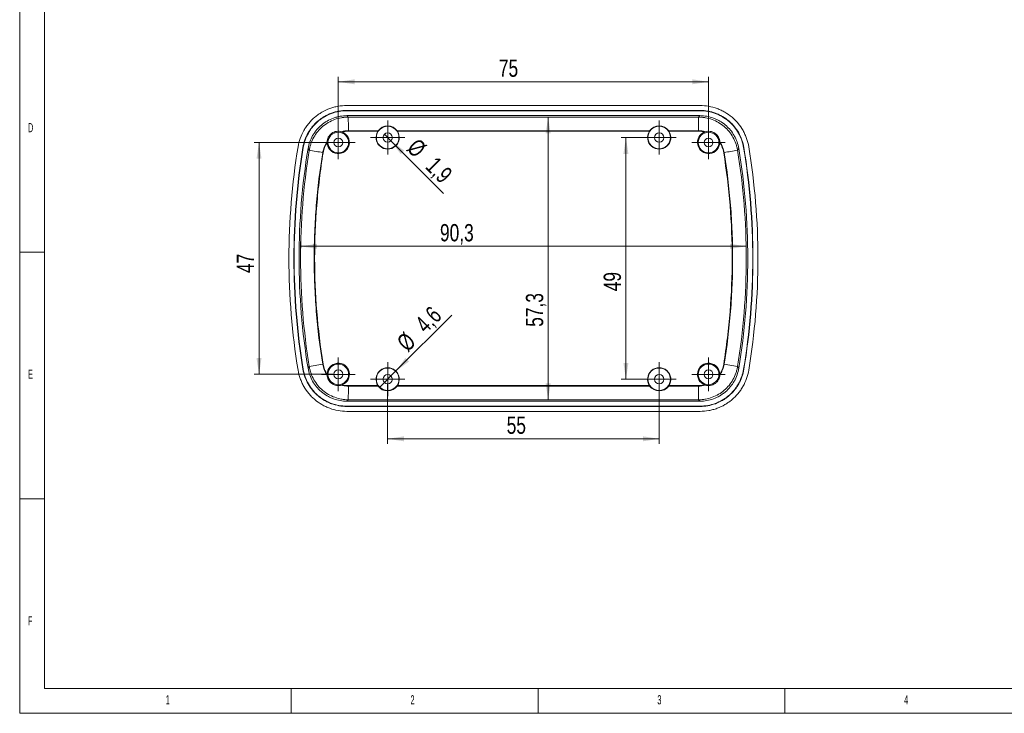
# Model space of a CAD drawing. Header units: millimetres. Extents: x 5 to 415, y 5 to 292.
# Tile 1 of 4: x 5 to 204, y 5 to 146. Entities that reach past the tile are written whole.
import ezdxf

# ---------------------------------------------------------------- set-up
doc = ezdxf.new("R2010")
doc.units = ezdxf.units.MM
doc.layers.add('LAYER_1', color=179, linetype='Continuous', lineweight=15)
doc.styles.add('SLDTEXTSTYLE1', font='TXT', dxfattribs={"width": 0.605})
doc.styles.add('SLDTEXTSTYLE3', font='TXT', dxfattribs={"width": 0.75})
doc.dimstyles.new('SLDDIMSTYLE0', dxfattribs={"dimtxt": 3.5, "dimasz": 3.302, "dimexe": 0, "dimexo": 0.0625, "dimgap": 0.875, "dimtad": 1, "dimdec": 1, "dimrnd": 1e-09, "dimzin": 12, "dimdsep": 46, "dimtxsty": 'SLDTEXTSTYLE3', "dimsah": 1, "dimcen": 0.09, "dimadec": 0, "dimazin": 3, "dimtfac": 1, "dimtdec": 1, "dimtofl": 0, "dimtmove": 0, "dimatfit": 3, "dimfxl": 1, "dimfrac": 2, "dimtolj": 1, "dimtzin": 12, "dimarcsym": 0})
doc.dimstyles.new('SLDDIMSTYLE1', dxfattribs={"dimtxt": 3.5, "dimasz": 3.302, "dimexe": 0, "dimexo": 0.0625, "dimgap": 0.875, "dimtad": 1, "dimrnd": 1e-09, "dimzin": 12, "dimdsep": 46, "dimtxsty": 'SLDTEXTSTYLE3', "dimsah": 1, "dimcen": 0.09, "dimadec": 0, "dimazin": 3, "dimtfac": 1, "dimtofl": 0, "dimtmove": 0, "dimatfit": 3, "dimfxl": 1, "dimfrac": 2, "dimtolj": 1, "dimtzin": 12, "dimarcsym": 0})
doc.dimstyles.new('SLDDIMSTYLE3', dxfattribs={"dimtxt": 3.5, "dimasz": 3.302, "dimexe": 0, "dimexo": 0.0625, "dimgap": 0.875, "dimtad": 1, "dimrnd": 1e-09, "dimzin": 12, "dimdsep": 46, "dimtxsty": 'SLDTEXTSTYLE3', "dimblk1": 'NONE', "dimsah": 1, "dimcen": 0, "dimadec": 0, "dimazin": 3, "dimtfac": 1, "dimtmove": 0, "dimatfit": 3, "dimldrblk": 'NONE', "dimfxl": 1, "dimfrac": 2, "dimtolj": 1, "dimtzin": 12, "dimarcsym": 0})
doc.dimstyles.new('SLDDIMSTYLE4', dxfattribs={"dimtxt": 3.5, "dimasz": 3.302, "dimexe": 0, "dimexo": 0.0625, "dimgap": 0.875, "dimtad": 1, "dimdec": 1, "dimrnd": 1e-09, "dimzin": 12, "dimdsep": 46, "dimtxsty": 'SLDTEXTSTYLE3', "dimblk1": 'NONE', "dimsah": 1, "dimcen": 0, "dimadec": 0, "dimazin": 3, "dimtfac": 1, "dimtmove": 0, "dimatfit": 3, "dimldrblk": 'NONE', "dimfxl": 1, "dimfrac": 2, "dimtolj": 1, "dimtzin": 12, "dimarcsym": 0})
doc.dimstyles.new('SLDDIMSTYLE5', dxfattribs={"dimtxt": 3.5, "dimasz": 3.302, "dimexe": 0, "dimexo": 0.0625, "dimgap": 0.875, "dimtad": 1, "dimdec": 1, "dimrnd": 1e-09, "dimzin": 12, "dimdsep": 46, "dimtxsty": 'SLDTEXTSTYLE3', "dimsah": 1, "dimcen": 0.09, "dimadec": 0, "dimazin": 3, "dimtfac": 1, "dimtofl": 0, "dimtmove": 0, "dimatfit": 3, "dimfxl": 1, "dimfrac": 2, "dimtolj": 1, "dimtzin": 12, "dimarcsym": 0})

# ---------------------------------------------------------------- blocks, each defined once
blk = doc.blocks.new('_D_7')
at = {"layer": 'LAYER_1'}
for p, q in [((69.54, 121.73), (69.54, 134.03)), ((144.54, 121.73), (144.54, 134.03)), ((144.54, 133.03), (69.54, 133.03))]:
    blk.add_line(p, q, dxfattribs=at)
for points in [[(69.54, 133.03), (72.84, 132.53), (72.84, 133.54)], [(144.54, 133.03), (141.24, 133.54), (141.24, 132.53)]]:
    blk.add_solid(points, dxfattribs=at)
at = {"layer": 'LAYER_1', "insert": (102.07, 137.55), "char_height": 3.5, "attachment_point": 1, "style": 'SLDTEXTSTYLE3'}
blk.add_mtext('75', dxfattribs=at)
blk = doc.blocks.new('_D_8')
at = {"layer": 'LAYER_1'}
for p, q in [((68.54, 120.73), (52.48, 120.73)), ((53.48, 120.73), (53.48, 73.73)), ((68.54, 73.73), (52.48, 73.73))]:
    blk.add_line(p, q, dxfattribs=at)
for points in [[(53.48, 120.73), (52.97, 117.42), (53.99, 117.42)], [(53.48, 73.73), (53.99, 77.03), (52.97, 77.03)]]:
    blk.add_solid(points, dxfattribs=at)
at = {"layer": 'LAYER_1', "insert": (48.97, 94.26), "char_height": 3.5, "attachment_point": 1, "rotation": 90, "style": 'SLDTEXTSTYLE3'}
blk.add_mtext('47', dxfattribs=at)
blk = doc.blocks.new('_D_9')
at = {"layer": 'LAYER_1'}
for p, q in [((79.54, 71.73), (79.54, 59.65)), ((134.54, 71.73), (134.54, 59.65)), ((79.54, 60.65), (134.54, 60.65))]:
    blk.add_line(p, q, dxfattribs=at)
for points in [[(79.54, 60.65), (82.84, 60.15), (82.84, 61.16)], [(134.54, 60.65), (131.24, 61.16), (131.24, 60.15)]]:
    blk.add_solid(points, dxfattribs=at)
at = {"layer": 'LAYER_1', "insert": (103.65, 65.17), "char_height": 3.5, "attachment_point": 1, "style": 'SLDTEXTSTYLE3'}
blk.add_mtext('55', dxfattribs=at)
blk = doc.blocks.new('_D_10')
at = {"layer": 'LAYER_1'}
for p, q in [((133.54, 121.73), (126.81, 121.73)), ((127.81, 121.73), (127.81, 72.73)), ((133.54, 72.73), (126.81, 72.73))]:
    blk.add_line(p, q, dxfattribs=at)
for points in [[(127.81, 121.73), (127.3, 118.42), (128.31, 118.42)], [(127.81, 72.73), (128.31, 76.03), (127.3, 76.03)]]:
    blk.add_solid(points, dxfattribs=at)
at = {"layer": 'LAYER_1', "insert": (123.3, 90.57), "char_height": 3.5, "attachment_point": 1, "rotation": 90, "style": 'SLDTEXTSTYLE3'}
blk.add_mtext('49', dxfattribs=at)
blk = doc.blocks.new('_D_11')
at = {"layer": 'LAYER_1'}
for q in [(78.87, 122.4), (90.88, 110.39)]:
    blk.add_line((80.21, 121.05), q, dxfattribs=at)
blk.add_solid([(80.21, 121.05), (82.19, 118.36), (82.91, 119.08)], dxfattribs=at)
at = {"layer": 'LAYER_1', "char_height": 3.5, "attachment_point": 1, "rotation": 315, "style": 'SLDTEXTSTYLE3'}
for s, insert in [('%%c', (85.7, 121.82)), ('1,9', (89.47, 118.12))]:
    blk.add_mtext(s, dxfattribs=dict(at, insert=insert))
blk = doc.blocks.new('_NONE')
blk = doc.blocks.new('_D_12')
at = {"layer": 'LAYER_1'}
for q in [(92.55, 85.74), (77.93, 71.11)]:
    blk.add_line((81.15, 74.34), q, dxfattribs=at)
blk.add_solid([(81.15, 74.34), (83.85, 76.32), (83.13, 77.03)], dxfattribs=at)
at = {"layer": 'LAYER_1', "char_height": 3.5, "attachment_point": 1, "rotation": 45, "style": 'SLDTEXTSTYLE3'}
for s, insert in [('4,6', (84.8, 84.35)), ('%%c', (81.1, 80.58))]:
    blk.add_mtext(s, dxfattribs=dict(at, insert=insert))
blk = doc.blocks.new('_D_13')
at = {"layer": 'LAYER_1'}
for p, q in [((61.89, 98.23), (61.89, 100.68)), ((152.19, 98.23), (152.19, 100.68)), ((152.19, 99.68), (61.89, 99.68))]:
    blk.add_line(p, q, dxfattribs=at)
for points in [[(61.89, 99.68), (65.2, 99.17), (65.2, 100.19)], [(152.19, 99.68), (148.89, 100.19), (148.89, 99.17)]]:
    blk.add_solid(points, dxfattribs=at)
at = {"layer": 'LAYER_1', "insert": (90.14, 104.19), "char_height": 3.5, "attachment_point": 1, "style": 'SLDTEXTSTYLE3'}
blk.add_mtext('90,3', dxfattribs=at)
blk = doc.blocks.new('_D_14')
at = {"layer": 'LAYER_1'}
blk.add_line((112.05, 125.87), (112.05, 68.58), dxfattribs=at)
for points in [[(112.05, 125.87), (111.54, 122.57), (112.56, 122.57)], [(112.05, 68.58), (112.56, 71.88), (111.54, 71.88)]]:
    blk.add_solid(points, dxfattribs=at)
at = {"layer": 'LAYER_1', "insert": (107.54, 83.37), "char_height": 3.5, "attachment_point": 1, "rotation": 90, "style": 'SLDTEXTSTYLE3'}
blk.add_mtext('57,3', dxfattribs=at)
blk = doc.blocks.new('SW_CENTERMARKSYMBOL_0')
at = {"layer": 'LAYER_1', "color": 0}
for p, q in [((0, 2.5), (0, 3.4)), ((0, 0), (0, 2.5)), ((-2.5, 0), (-3.4, 0)), ((0, 0), (-2.5, 0)), ((0, 0), (0, -2.5)), ((0, 0), (2.5, 0)), ((2.5, 0), (3.4, 0)), ((0, -2.5), (0, -3.4))]:
    blk.add_line(p, q, dxfattribs=at)
blk = doc.blocks.new('SW_CENTERMARKSYMBOL_1')
at = {"layer": 'LAYER_1', "color": 0}
for p, q in [((0, 2.5), (0, 3.4)), ((0, 0), (0, 2.5)), ((-2.5, 0), (-3.4, 0)), ((0, 0), (-2.5, 0)), ((0, 0), (0, -2.5)), ((0, 0), (2.5, 0)), ((2.5, 0), (3.4, 0)), ((0, -2.5), (0, -3.4))]:
    blk.add_line(p, q, dxfattribs=at)
blk = doc.blocks.new('SW_CENTERMARKSYMBOL_2')
at = {"layer": 'LAYER_1', "color": 0}
for p, q in [((0, 2.5), (0, 3.4)), ((0, 0), (0, 2.5)), ((-2.5, 0), (-3.4, 0)), ((0, 0), (-2.5, 0)), ((0, 0), (0, -2.5)), ((0, 0), (2.5, 0)), ((2.5, 0), (3.4, 0)), ((0, -2.5), (0, -3.4))]:
    blk.add_line(p, q, dxfattribs=at)
blk = doc.blocks.new('SW_CENTERMARKSYMBOL_3')
at = {"layer": 'LAYER_1', "color": 0}
for p, q in [((0, 2.5), (0, 3.4)), ((0, 0), (0, 2.5)), ((-2.5, 0), (-3.4, 0)), ((0, 0), (-2.5, 0)), ((0, 0), (0, -2.5)), ((0, 0), (2.5, 0)), ((2.5, 0), (3.4, 0)), ((0, -2.5), (0, -3.4))]:
    blk.add_line(p, q, dxfattribs=at)
blk = doc.blocks.new('SW_CENTERMARKSYMBOL_4')
at = {"layer": 'LAYER_1', "color": 0}
for p, q in [((0, 2.5), (0, 3.45)), ((0, 0), (0, 2.5)), ((-2.5, 0), (-3.45, 0)), ((0, 0), (-2.5, 0)), ((0, 0), (0, -2.5)), ((0, 0), (2.5, 0)), ((2.5, 0), (3.45, 0)), ((0, -2.5), (0, -3.45))]:
    blk.add_line(p, q, dxfattribs=at)
blk = doc.blocks.new('SW_CENTERMARKSYMBOL_5')
at = {"layer": 'LAYER_1', "color": 0}
for p, q in [((0, 2.5), (0, 3.45)), ((0, 0), (0, 2.5)), ((-2.5, 0), (-3.45, 0)), ((0, 0), (-2.5, 0)), ((0, 0), (0, -2.5)), ((0, 0), (2.5, 0)), ((2.5, 0), (3.45, 0)), ((0, -2.5), (0, -3.45))]:
    blk.add_line(p, q, dxfattribs=at)
blk = doc.blocks.new('SW_CENTERMARKSYMBOL_6')
at = {"layer": 'LAYER_1', "color": 0}
for p, q in [((0, 2.5), (0, 3.45)), ((0, 0), (0, 2.5)), ((-2.5, 0), (-3.45, 0)), ((0, 0), (-2.5, 0)), ((0, 0), (0, -2.5)), ((0, 0), (2.5, 0)), ((2.5, 0), (3.45, 0)), ((0, -2.5), (0, -3.45))]:
    blk.add_line(p, q, dxfattribs=at)
blk = doc.blocks.new('SW_CENTERMARKSYMBOL_7')
at = {"layer": 'LAYER_1', "color": 0}
for p, q in [((0, 2.5), (0, 3.45)), ((0, 0), (0, 2.5)), ((-2.5, 0), (-3.45, 0)), ((0, 0), (-2.5, 0)), ((0, 0), (0, -2.5)), ((0, 0), (2.5, 0)), ((2.5, 0), (3.45, 0)), ((0, -2.5), (0, -3.45))]:
    blk.add_line(p, q, dxfattribs=at)

msp = doc.modelspace()

# ---------------------------------------------------------------- linework, layer by layer
at = {"color": 7, "linetype": 'Continuous', "lineweight": 15}
for p, q in [((71.249, 128.225), (142.832, 128.225)), ((142.832, 127.225), (71.249, 127.225)), ((71.249, 127.173), (71.249, 127.225)), ((142.832, 127.173), (71.249, 127.173)), ((71.552, 125.872), (71.298, 126.17)), ((71.298, 126.17), (142.783, 126.17)), ((142.529, 125.872), (71.573, 125.872)), ((142.487, 123.11), (142.487, 125.872)), ((142.832, 127.173), (142.832, 127.225)), ((77.604, 123.109), (71.592, 123.11)), ((71.592, 123.019), (71.592, 123.11)), ((142.489, 123.019), (142.489, 123.11)), ((62.435, 119.694), (62.383, 119.702)), ((151.647, 119.694), (151.698, 119.702)), ((63.415, 119.479), (63.666, 119.165)), ((147.605, 118.666), (147.695, 118.681)), ((150.415, 119.165), (150.666, 119.479)), ((62.435, 74.757), (62.383, 74.748)), ((63.666, 75.286), (63.415, 74.972)), ((63.659, 75.33), (66.387, 75.773)), ((66.476, 75.789), (66.386, 75.775)), ((147.605, 75.785), (147.695, 75.771)), ((147.695, 75.773), (150.422, 75.33)), ((150.666, 74.972), (150.415, 75.286)), ((151.647, 74.757), (151.698, 74.748)), ((71.592, 71.432), (71.592, 71.341)), ((136.477, 71.342), (142.489, 71.341)), ((142.487, 68.579), (142.487, 71.341)), ((142.489, 71.432), (142.489, 71.341)), ((142.783, 68.281), (71.298, 68.281)), ((71.573, 68.579), (142.529, 68.579)), ((142.529, 68.579), (142.783, 68.281)), ((71.249, 67.278), (71.249, 67.225)), ((71.249, 67.278), (142.832, 67.278)), ((71.249, 67.225), (142.832, 67.225)), ((142.832, 66.225), (71.249, 66.225)), ((142.832, 67.278), (142.832, 67.225))]:
    msp.add_line(p, q, dxfattribs=at)
at = {"color": 7, "linetype": 'Continuous', "lineweight": 15, "flags": 128}
for points in [[(142.783, 126.17), (142.608, 125.965), (142.529, 125.872)], [(71.592, 123.019), (77.39, 123.018), (77.578, 123.018)], [(132.604, 123.109), (130.891, 123.109), (119.294, 123.109), (107.696, 123.109), (96.099, 123.109), (83.845, 123.109), (81.477, 123.109)], [(81.503, 123.018), (100.586, 123.018), (106.384, 123.018), (117.982, 123.018), (132.578, 123.018)], [(142.489, 123.11), (136.69, 123.109), (136.477, 123.109)], [(136.503, 123.018), (141.177, 123.019), (142.489, 123.019)], [(66.477, 118.666), (66.432, 118.673), (66.387, 118.681)], [(77.578, 71.433), (72.904, 71.432), (71.592, 71.432)], [(71.592, 71.341), (77.391, 71.342), (77.604, 71.342)], [(81.477, 71.342), (83.19, 71.342), (94.787, 71.342), (106.385, 71.342), (117.982, 71.342), (130.236, 71.342), (132.604, 71.342)], [(132.578, 71.433), (113.496, 71.433), (107.697, 71.433), (96.099, 71.433), (81.503, 71.433)], [(142.489, 71.432), (137.021, 71.433), (136.503, 71.433)], [(71.298, 68.281), (71.473, 68.486), (71.552, 68.579)]]:
    msp.add_lwpolyline(points, dxfattribs=at)
at = {"color": 7, "linetype": 'Continuous', "lineweight": 15}
for centre, radius in [((79.541, 121.725), 2.283), ((134.541, 121.725), 2.283), ((69.541, 120.725), 2.094), ((79.541, 121.725), 0.95), ((134.541, 121.725), 0.95), ((144.541, 120.725), 2.094), ((69.541, 120.725), 0.9), ((144.541, 120.725), 0.9), ((69.541, 73.725), 2.094), ((144.541, 73.725), 2.094), ((69.541, 73.725), 0.9), ((79.541, 72.725), 2.283), ((134.541, 72.725), 2.283), ((144.541, 73.725), 0.9), ((79.541, 72.725), 0.95), ((134.541, 72.725), 0.95)]:
    msp.add_circle(centre, radius, dxfattribs=at)
for centre, radius, start, end in [((69.541, 120.725), 2.25, 180.07709, 70.76331), ((79.541, 121.725), 2.35, 146.62281, 33.36854), ((134.541, 121.725), 2.35, 146.6311, 33.37595), ((144.541, 120.725), 2.25, 109.26221, 359.94895), ((198.576, 97.225), 139.036, 170.62854, 189.37146), ((198.576, 97.225), 138.036, 170.62854, 189.37146), ((198.576, 97.225), 137.983, 170.62854, 189.37146), ((15.505, 97.225), 137.983, 350.62854, 9.37146), ((15.505, 97.225), 138.036, 350.62854, 9.37146), ((15.505, 97.225), 139.036, 350.62854, 9.37146), ((198.576, 97.225), 136.981, 170.65036, 189.34964), ((198.576, 97.225), 136.682, 170.78208, 189.23693), ((15.505, 97.225), 136.682, 350.77023, 9.22743), ((15.505, 97.225), 136.981, 350.65036, 9.34964), ((69.541, 73.725), 2.25, 289.26221, 179.94895), ((144.541, 73.725), 2.25, 0.07709, 250.76331), ((79.541, 72.725), 2.35, 326.6311, 213.37595), ((134.541, 72.725), 2.35, 326.62281, 213.36854)]:
    msp.add_arc(centre, radius, start, end, dxfattribs=at)
for centre, start_param, end_param in [((79.541, 121.695), 5.3427879, 7.2234372), ((134.541, 121.695), 5.3429124, 7.2235766), ((79.541, 72.756), 2.2013198, 4.081984), ((134.541, 72.756), 2.2011953, 4.0818446)]:
    msp.add_ellipse(centre, major_axis=(0, 2.398), ratio=0.9999209, start_param=start_param, end_param=end_param, dxfattribs=at)
for points, knots in [([(71.249, 128.225), (70.658, 128.225), (70.076, 128.174), (69.216, 128.021), (68.931, 127.957), (68.366, 127.805), (68.084, 127.716), (67.254, 127.411), (66.726, 127.163), (65.971, 126.723), (65.725, 126.565), (65.246, 126.227), (65.012, 126.046), (64.339, 125.475), (63.93, 125.059), (63.372, 124.386), (63.196, 124.153), (62.862, 123.67), (62.705, 123.418), (62.271, 122.652), (62.029, 122.121), (61.64, 121.021), (61.492, 120.448), (61.396, 119.865)], [0, 0, 0, 0, 0.125, 0.125, 0.1875, 0.1875, 0.25, 0.25, 0.375, 0.375, 0.4375, 0.4375, 0.5, 0.5, 0.625, 0.625, 0.6875, 0.6875, 0.75, 0.75, 0.875, 0.875, 1, 1, 1, 1]), ([(152.685, 119.865), (152.589, 120.448), (152.443, 121.014), (152.152, 121.838), (152.043, 122.109), (151.801, 122.642), (151.667, 122.905), (151.231, 123.674), (150.9, 124.155), (150.343, 124.829), (150.147, 125.045), (149.736, 125.463), (149.518, 125.664), (148.846, 126.235), (148.369, 126.572), (147.614, 127.012), (147.355, 127.148), (146.824, 127.398), (146.55, 127.513), (145.724, 127.816), (145.161, 127.968), (144.012, 128.173), (143.423, 128.225), (142.832, 128.225)], [0, 0, 0, 0, 0.125, 0.125, 0.1875, 0.1875, 0.25, 0.25, 0.375, 0.375, 0.4375, 0.4375, 0.5, 0.5, 0.625, 0.625, 0.6875, 0.6875, 0.75, 0.75, 0.875, 0.875, 1, 1, 1, 1]), ([(62.383, 119.702), (62.469, 120.227), (62.603, 120.743), (62.953, 121.732), (63.17, 122.21), (63.56, 122.9), (63.702, 123.126), (64.002, 123.561), (64.161, 123.77), (64.662, 124.376), (65.031, 124.75), (65.637, 125.264), (65.847, 125.427), (66.278, 125.731), (66.499, 125.873), (67.179, 126.269), (67.654, 126.493), (68.65, 126.858), (69.161, 126.996), (70.194, 127.179), (70.717, 127.225), (71.249, 127.225)], [0, 0, 0, 0, 0.125, 0.125, 0.25, 0.25, 0.3125, 0.3125, 0.375, 0.375, 0.5, 0.5, 0.5625, 0.5625, 0.625, 0.625, 0.75, 0.75, 0.875, 0.875, 1, 1, 1, 1]), ([(71.249, 127.173), (70.72, 127.173), (70.2, 127.127), (69.173, 126.945), (68.665, 126.808), (67.675, 126.445), (67.203, 126.222), (66.527, 125.829), (66.307, 125.688), (65.879, 125.385), (65.669, 125.223), (65.067, 124.712), (64.701, 124.341), (64.202, 123.738), (64.044, 123.53), (63.746, 123.097), (63.605, 122.872), (63.217, 122.187), (63.001, 121.712), (62.653, 120.728), (62.521, 120.216), (62.435, 119.694)], [0, 0, 0, 0, 0.125, 0.125, 0.25, 0.25, 0.375, 0.375, 0.4375, 0.4375, 0.5, 0.5, 0.625, 0.625, 0.6875, 0.6875, 0.75, 0.75, 0.875, 0.875, 1, 1, 1, 1]), ([(71.298, 126.17), (70.826, 126.17), (70.361, 126.129), (69.672, 126.007), (69.444, 125.956), (68.992, 125.834), (68.766, 125.762), (68.102, 125.519), (67.68, 125.32), (67.075, 124.968), (66.879, 124.842), (66.495, 124.571), (66.308, 124.425), (65.77, 123.969), (65.442, 123.637), (64.996, 123.098), (64.855, 122.911), (64.588, 122.524), (64.462, 122.323), (64.115, 121.71), (63.922, 121.286), (63.611, 120.405), (63.492, 119.946), (63.415, 119.479)], [0, 0, 0, 0, 0.125, 0.125, 0.1875, 0.1875, 0.25, 0.25, 0.375, 0.375, 0.4375, 0.4375, 0.5, 0.5, 0.625, 0.625, 0.6875, 0.6875, 0.75, 0.75, 0.875, 0.875, 1, 1, 1, 1]), ([(71.573, 125.872), (71.338, 125.872), (71.102, 125.862), (70.631, 125.822), (70.394, 125.79), (69.696, 125.667), (69.242, 125.544), (68.357, 125.219), (67.924, 125.015), (67.11, 124.538), (66.724, 124.264), (66.001, 123.646), (65.673, 123.31), (65.078, 122.585), (64.81, 122.193), (64.347, 121.365), (64.156, 120.936), (63.925, 120.271), (63.858, 120.046), (63.744, 119.588), (63.696, 119.354), (63.659, 119.121)], [0, 0, 0, 0, 0.0625, 0.0625, 0.125, 0.125, 0.25, 0.25, 0.375, 0.375, 0.5, 0.5, 0.625, 0.625, 0.75, 0.75, 0.875, 0.875, 0.9375, 0.9375, 1, 1, 1, 1]), ([(150.418, 119.143), (150.381, 119.375), (150.334, 119.605), (150.218, 120.061), (150.15, 120.289), (149.917, 120.957), (149.724, 121.384), (149.265, 122.202), (148.996, 122.595), (148.398, 123.321), (148.068, 123.657), (147.347, 124.271), (146.964, 124.542), (146.158, 125.014), (145.732, 125.216), (144.845, 125.542), (144.393, 125.665), (143.703, 125.788), (143.471, 125.819), (143.002, 125.861), (142.765, 125.872), (142.529, 125.872)], [0, 0, 0, 0, 0.0625, 0.0625, 0.125, 0.125, 0.25, 0.25, 0.375, 0.375, 0.5, 0.5, 0.625, 0.625, 0.75, 0.75, 0.875, 0.875, 0.9375, 0.9375, 1, 1, 1, 1]), ([(150.666, 119.479), (150.589, 119.945), (150.472, 120.397), (150.24, 121.057), (150.153, 121.274), (149.959, 121.701), (149.852, 121.912), (149.504, 122.527), (149.239, 122.911), (148.793, 123.451), (148.637, 123.624), (148.307, 123.959), (148.133, 124.12), (147.596, 124.576), (147.215, 124.846), (146.61, 125.199), (146.403, 125.308), (145.977, 125.508), (145.759, 125.6), (145.098, 125.842), (144.648, 125.964), (143.728, 126.128), (143.256, 126.17), (142.783, 126.17)], [0, 0, 0, 0, 0.125, 0.125, 0.1875, 0.1875, 0.25, 0.25, 0.375, 0.375, 0.4375, 0.4375, 0.5, 0.5, 0.625, 0.625, 0.6875, 0.6875, 0.75, 0.75, 0.875, 0.875, 1, 1, 1, 1]), ([(142.832, 127.225), (143.364, 127.225), (143.894, 127.178), (144.927, 126.994), (145.434, 126.857), (146.178, 126.584), (146.424, 126.481), (146.902, 126.256), (147.135, 126.134), (147.815, 125.737), (148.243, 125.435), (148.849, 124.921), (149.044, 124.739), (149.415, 124.364), (149.591, 124.169), (150.092, 123.563), (150.39, 123.13), (150.913, 122.207), (151.131, 121.725), (151.48, 120.736), (151.612, 120.227), (151.698, 119.702)], [0, 0, 0, 0, 0.125, 0.125, 0.25, 0.25, 0.3125, 0.3125, 0.375, 0.375, 0.5, 0.5, 0.5625, 0.5625, 0.625, 0.625, 0.75, 0.75, 0.875, 0.875, 1, 1, 1, 1]), ([(151.647, 119.694), (151.56, 120.216), (151.43, 120.722), (151.083, 121.705), (150.866, 122.184), (150.346, 123.102), (150.049, 123.532), (149.551, 124.134), (149.376, 124.328), (149.008, 124.701), (148.814, 124.882), (148.212, 125.393), (147.786, 125.694), (147.11, 126.088), (146.878, 126.21), (146.403, 126.433), (146.159, 126.536), (145.419, 126.807), (144.915, 126.943), (143.888, 127.126), (143.361, 127.173), (142.832, 127.173)], [0, 0, 0, 0, 0.125, 0.125, 0.25, 0.25, 0.375, 0.375, 0.4375, 0.4375, 0.5, 0.5, 0.625, 0.625, 0.6875, 0.6875, 0.75, 0.75, 0.875, 0.875, 1, 1, 1, 1]), ([(70.204, 122.923), (70.043, 122.97), (69.877, 122.999), (69.537, 123.022), (69.361, 123.014), (69.018, 122.959), (68.848, 122.912), (68.519, 122.778), (68.364, 122.693), (68.074, 122.487), (67.94, 122.366), (67.707, 122.102), (67.604, 121.955), (67.356, 121.495), (67.264, 121.156), (67.247, 120.821)], [0, 0, 0, 0, 0.125, 0.125, 0.25, 0.25, 0.375, 0.375, 0.5, 0.5, 0.625, 0.625, 0.75, 0.75, 1, 1, 1, 1]), ([(70.204, 122.923), (70.217, 122.911), (70.23, 122.899), (70.243, 122.887), (70.256, 122.875), (70.269, 122.862), (70.282, 122.85)], [0.0000146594, 0.0000146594, 0.0000146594, 0.0000146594, 0.0008781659, 0.0008781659, 0.0008781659, 0.001756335, 0.001756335, 0.001756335, 0.001756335]), ([(70.282, 122.85), (70.494, 122.906), (70.709, 122.948), (71.146, 123.005), (71.369, 123.019), (71.592, 123.019)], [0, 0, 0, 0, 0.5, 0.5, 1, 1, 1, 1]), ([(77.578, 123.018), (77.582, 123.034), (77.586, 123.049), (77.591, 123.064), (77.595, 123.079), (77.599, 123.094), (77.604, 123.109)], [0, 0, 0, 0, 0.0008732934, 0.0008732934, 0.0008732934, 0.0017357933, 0.0017357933, 0.0017357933, 0.0017357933]), ([(81.477, 123.109), (81.482, 123.094), (81.486, 123.079), (81.491, 123.064), (81.495, 123.048), (81.499, 123.033), (81.503, 123.018)], [0.0000105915, 0.0000105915, 0.0000105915, 0.0000105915, 0.0008732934, 0.0008732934, 0.0008732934, 0.0017465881, 0.0017465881, 0.0017465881, 0.0017465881]), ([(132.578, 123.018), (132.582, 123.033), (132.586, 123.049), (132.59, 123.064), (132.595, 123.079), (132.599, 123.094), (132.604, 123.109)], [0, 0, 0, 0, 0.0008732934, 0.0008732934, 0.0008732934, 0.0017359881, 0.0017359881, 0.0017359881, 0.0017359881]), ([(136.477, 123.109), (136.482, 123.094), (136.486, 123.079), (136.491, 123.064), (136.495, 123.049), (136.499, 123.034), (136.503, 123.018)], [0.0000107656, 0.0000107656, 0.0000107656, 0.0000107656, 0.0008732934, 0.0008732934, 0.0008732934, 0.0017465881, 0.0017465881, 0.0017465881, 0.0017465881]), ([(143.876, 122.923), (143.653, 122.984), (143.426, 123.031), (142.966, 123.094), (142.731, 123.11), (142.496, 123.11)], [0, 0, 0, 0, 0.5, 0.5, 1, 1, 1, 1]), ([(143.798, 122.85), (143.811, 122.862), (143.824, 122.874), (143.837, 122.887), (143.85, 122.899), (143.863, 122.911), (143.876, 122.923)], [0, 0, 0, 0, 0.0008781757, 0.0008781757, 0.0008781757, 0.001741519, 0.001741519, 0.001741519, 0.001741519]), ([(146.834, 120.822), (146.825, 120.989), (146.799, 121.155), (146.708, 121.484), (146.643, 121.648), (146.478, 121.953), (146.377, 122.099), (146.142, 122.366), (146.011, 122.484), (145.722, 122.69), (145.564, 122.777), (145.237, 122.91), (145.065, 122.958), (144.548, 123.042), (144.198, 123.017), (143.876, 122.923)], [0, 0, 0, 0, 0.125, 0.125, 0.25, 0.25, 0.375, 0.375, 0.5, 0.5, 0.625, 0.625, 0.75, 0.75, 1, 1, 1, 1]), ([(67.247, 120.821), (67.137, 120.66), (67.035, 120.493), (66.851, 120.151), (66.769, 119.976), (66.553, 119.44), (66.448, 119.063), (66.386, 118.677)], [0, 0, 0, 0, 0.25, 0.25, 0.5, 0.5, 1, 1, 1, 1]), ([(66.477, 118.666), (66.536, 119.036), (66.634, 119.393), (66.907, 120.08), (67.084, 120.414), (67.291, 120.722)], [0, 0, 0, 0, 0.5, 0.5, 1, 1, 1, 1]), ([(67.291, 120.722), (67.283, 120.739), (67.275, 120.755), (67.268, 120.771), (67.261, 120.788), (67.254, 120.804), (67.247, 120.821)], [0, 0, 0, 0, 0.0008781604, 0.0008781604, 0.0008781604, 0.0017443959, 0.0017443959, 0.0017443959, 0.0017443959]), ([(146.834, 120.822), (146.827, 120.805), (146.82, 120.789), (146.813, 120.772), (146.806, 120.756), (146.798, 120.74), (146.791, 120.723)], [0.0000120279, 0.0000120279, 0.0000120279, 0.0000120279, 0.0008781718, 0.0008781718, 0.0008781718, 0.0017563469, 0.0017563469, 0.0017563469, 0.0017563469]), ([(146.791, 120.723), (146.894, 120.569), (146.99, 120.407), (147.164, 120.079), (147.241, 119.912), (147.446, 119.397), (147.546, 119.036), (147.605, 118.666)], [0, 0, 0, 0, 0.25, 0.25, 0.5, 0.5, 1, 1, 1, 1]), ([(147.695, 118.681), (147.633, 119.067), (147.529, 119.439), (147.24, 120.155), (147.053, 120.503), (146.834, 120.822)], [0, 0, 0, 0, 0.5, 0.5, 1, 1, 1, 1]), ([(66.386, 118.678), (65.811, 115.131), (65.378, 111.561), (64.946, 106.193), (64.837, 104.402), (64.693, 100.813), (64.657, 99.016), (64.657, 95.426), (64.693, 93.631), (64.838, 90.044), (64.946, 88.25), (65.379, 82.88), (65.811, 79.317), (66.387, 75.77)], [0, 0, 0, 0, 0.25, 0.25, 0.375, 0.375, 0.5, 0.5, 0.625, 0.625, 0.75, 0.75, 1, 1, 1, 1]), ([(66.476, 75.789), (65.901, 79.331), (65.469, 82.899), (64.892, 90.049), (64.748, 93.639), (64.748, 100.818), (64.892, 104.405), (65.325, 109.769), (65.505, 111.556), (65.937, 115.119), (66.189, 116.895), (66.477, 118.666)], [0, 0, 0, 0, 0.25, 0.25, 0.5, 0.5, 0.75, 0.75, 0.875, 0.875, 1, 1, 1, 1]), ([(147.605, 118.666), (148.18, 115.122), (148.612, 111.557), (149.188, 104.409), (149.333, 100.819), (149.333, 93.638), (149.189, 90.049), (148.756, 84.684), (148.576, 82.897), (148.144, 79.333), (147.892, 77.557), (147.605, 75.785)], [0, 0, 0, 0, 0.25, 0.25, 0.5, 0.5, 0.75, 0.75, 0.875, 0.875, 1, 1, 1, 1]), ([(147.695, 75.771), (148.27, 79.318), (148.703, 82.888), (149.135, 88.256), (149.244, 90.048), (149.388, 93.637), (149.424, 95.434), (149.424, 99.024), (149.388, 100.818), (149.243, 104.406), (149.135, 106.2), (148.702, 111.57), (148.27, 115.133), (147.695, 118.681)], [0, 0, 0, 0, 0.25, 0.25, 0.375, 0.375, 0.5, 0.5, 0.625, 0.625, 0.75, 0.75, 1, 1, 1, 1]), ([(61.396, 74.586), (61.492, 74.003), (61.638, 73.437), (61.929, 72.613), (62.038, 72.342), (62.28, 71.809), (62.414, 71.546), (62.85, 70.776), (63.181, 70.296), (63.738, 69.622), (63.934, 69.406), (64.345, 68.988), (64.563, 68.787), (65.236, 68.216), (65.712, 67.879), (66.467, 67.439), (66.726, 67.303), (67.257, 67.052), (67.531, 66.938), (68.358, 66.635), (68.92, 66.483), (70.069, 66.278), (70.658, 66.225), (71.249, 66.225)], [0, 0, 0, 0, 0.125, 0.125, 0.1875, 0.1875, 0.25, 0.25, 0.375, 0.375, 0.4375, 0.4375, 0.5, 0.5, 0.625, 0.625, 0.6875, 0.6875, 0.75, 0.75, 0.875, 0.875, 1, 1, 1, 1]), ([(71.249, 67.225), (70.717, 67.225), (70.187, 67.273), (69.154, 67.457), (68.647, 67.594), (67.903, 67.867), (67.657, 67.97), (67.179, 68.195), (66.946, 68.317), (66.266, 68.714), (65.838, 69.016), (65.232, 69.53), (65.037, 69.712), (64.666, 70.087), (64.49, 70.282), (63.989, 70.888), (63.691, 71.321), (63.168, 72.244), (62.95, 72.726), (62.601, 73.715), (62.469, 74.224), (62.383, 74.748)], [0, 0, 0, 0, 0.125, 0.125, 0.25, 0.25, 0.3125, 0.3125, 0.375, 0.375, 0.5, 0.5, 0.5625, 0.5625, 0.625, 0.625, 0.75, 0.75, 0.875, 0.875, 1, 1, 1, 1]), ([(62.435, 74.757), (62.521, 74.235), (62.651, 73.729), (62.998, 72.746), (63.215, 72.267), (63.735, 71.349), (64.032, 70.919), (64.53, 70.317), (64.705, 70.123), (65.073, 69.749), (65.267, 69.569), (65.869, 69.058), (66.295, 68.757), (66.971, 68.363), (67.203, 68.241), (67.678, 68.018), (67.923, 67.915), (68.662, 67.644), (69.166, 67.508), (70.193, 67.325), (70.721, 67.278), (71.249, 67.278)], [0, 0, 0, 0, 0.125, 0.125, 0.25, 0.25, 0.375, 0.375, 0.4375, 0.4375, 0.5, 0.5, 0.625, 0.625, 0.6875, 0.6875, 0.75, 0.75, 0.875, 0.875, 1, 1, 1, 1]), ([(63.415, 74.972), (63.492, 74.505), (63.609, 74.052), (63.919, 73.173), (64.113, 72.745), (64.578, 71.923), (64.843, 71.539), (65.288, 70.999), (65.445, 70.826), (65.774, 70.492), (65.948, 70.331), (66.486, 69.874), (66.867, 69.604), (67.472, 69.252), (67.679, 69.143), (68.104, 68.943), (68.323, 68.851), (68.984, 68.608), (69.435, 68.487), (70.354, 68.323), (70.826, 68.281), (71.298, 68.281)], [0, 0, 0, 0, 0.125, 0.125, 0.25, 0.25, 0.375, 0.375, 0.4375, 0.4375, 0.5, 0.5, 0.625, 0.625, 0.6875, 0.6875, 0.75, 0.75, 0.875, 0.875, 1, 1, 1, 1]), ([(63.666, 75.286), (63.704, 75.054), (63.752, 74.824), (63.869, 74.368), (63.938, 74.14), (64.173, 73.474), (64.366, 73.047), (64.828, 72.23), (65.099, 71.838), (65.698, 71.113), (66.029, 70.779), (66.752, 70.166), (67.135, 69.897), (67.943, 69.427), (68.37, 69.226), (69.257, 68.902), (69.709, 68.781), (70.4, 68.66), (70.632, 68.629), (71.1, 68.589), (71.337, 68.579), (71.573, 68.579)], [0, 0, 0, 0, 0.0625, 0.0625, 0.125, 0.125, 0.25, 0.25, 0.375, 0.375, 0.5, 0.5, 0.625, 0.625, 0.75, 0.75, 0.875, 0.875, 0.9375, 0.9375, 1, 1, 1, 1]), ([(66.388, 75.763), (66.45, 75.378), (66.554, 75.007), (66.842, 74.293), (67.029, 73.947), (67.247, 73.629)], [0, 0, 0, 0, 0.5, 0.5, 1, 1, 1, 1]), ([(67.291, 73.727), (67.187, 73.883), (67.09, 74.044), (66.917, 74.373), (66.839, 74.541), (66.634, 75.057), (66.535, 75.419), (66.476, 75.789)], [0, 0, 0, 0, 0.25, 0.25, 0.5, 0.5, 1, 1, 1, 1]), ([(142.529, 68.579), (142.764, 68.579), (142.998, 68.59), (143.467, 68.631), (143.703, 68.663), (144.398, 68.788), (144.85, 68.91), (145.73, 69.235), (146.161, 69.439), (146.972, 69.914), (147.355, 70.186), (148.076, 70.801), (148.403, 71.136), (148.997, 71.857), (149.263, 72.246), (149.726, 73.07), (149.918, 73.496), (150.149, 74.158), (150.216, 74.382), (150.332, 74.837), (150.38, 75.07), (150.417, 75.302)], [0, 0, 0, 0, 0.0625, 0.0625, 0.125, 0.125, 0.25, 0.25, 0.375, 0.375, 0.5, 0.5, 0.625, 0.625, 0.75, 0.75, 0.875, 0.875, 0.9375, 0.9375, 1, 1, 1, 1]), ([(142.783, 68.281), (143.256, 68.281), (143.721, 68.322), (144.64, 68.485), (145.094, 68.607), (145.98, 68.932), (146.402, 69.131), (147.007, 69.483), (147.203, 69.61), (147.586, 69.88), (147.773, 70.025), (148.312, 70.482), (148.64, 70.815), (149.086, 71.354), (149.227, 71.54), (149.494, 71.927), (149.619, 72.128), (149.967, 72.742), (150.16, 73.167), (150.471, 74.047), (150.589, 74.505), (150.666, 74.972)], [0, 0, 0, 0, 0.125, 0.125, 0.25, 0.25, 0.375, 0.375, 0.4375, 0.4375, 0.5, 0.5, 0.625, 0.625, 0.6875, 0.6875, 0.75, 0.75, 0.875, 0.875, 1, 1, 1, 1]), ([(142.832, 67.278), (143.361, 67.278), (143.881, 67.324), (144.908, 67.506), (145.416, 67.643), (146.406, 68.006), (146.878, 68.229), (147.554, 68.622), (147.774, 68.763), (148.202, 69.066), (148.412, 69.228), (149.014, 69.739), (149.38, 70.11), (149.879, 70.713), (150.037, 70.921), (150.335, 71.354), (150.476, 71.579), (150.864, 72.264), (151.08, 72.739), (151.428, 73.723), (151.56, 74.235), (151.647, 74.757)], [0, 0, 0, 0, 0.125, 0.125, 0.25, 0.25, 0.375, 0.375, 0.4375, 0.4375, 0.5, 0.5, 0.625, 0.625, 0.6875, 0.6875, 0.75, 0.75, 0.875, 0.875, 1, 1, 1, 1]), ([(151.698, 74.748), (151.612, 74.224), (151.478, 73.708), (151.128, 72.719), (150.911, 72.241), (150.521, 71.551), (150.379, 71.325), (150.079, 70.89), (149.92, 70.681), (149.419, 70.075), (149.05, 69.701), (148.444, 69.187), (148.234, 69.024), (147.803, 68.72), (147.582, 68.578), (146.902, 68.182), (146.427, 67.958), (145.431, 67.593), (144.92, 67.455), (143.888, 67.272), (143.364, 67.225), (142.832, 67.225)], [0, 0, 0, 0, 0.125, 0.125, 0.25, 0.25, 0.3125, 0.3125, 0.375, 0.375, 0.5, 0.5, 0.5625, 0.5625, 0.625, 0.625, 0.75, 0.75, 0.875, 0.875, 1, 1, 1, 1]), ([(142.832, 66.225), (143.423, 66.225), (144.005, 66.277), (144.865, 66.43), (145.15, 66.493), (145.715, 66.646), (145.997, 66.735), (146.827, 67.039), (147.355, 67.288), (148.11, 67.728), (148.356, 67.886), (148.835, 68.224), (149.069, 68.405), (149.742, 68.976), (150.151, 69.392), (150.709, 70.065), (150.886, 70.298), (151.219, 70.781), (151.376, 71.033), (151.81, 71.799), (152.052, 72.33), (152.441, 73.43), (152.589, 74.003), (152.685, 74.586)], [0, 0, 0, 0, 0.125, 0.125, 0.1875, 0.1875, 0.25, 0.25, 0.375, 0.375, 0.4375, 0.4375, 0.5, 0.5, 0.625, 0.625, 0.6875, 0.6875, 0.75, 0.75, 0.875, 0.875, 1, 1, 1, 1]), ([(147.605, 75.785), (147.546, 75.417), (147.448, 75.06), (147.174, 74.37), (146.996, 74.036), (146.791, 73.728)], [0, 0, 0, 0, 0.5, 0.5, 1, 1, 1, 1]), ([(146.834, 73.63), (146.943, 73.79), (147.045, 73.957), (147.228, 74.297), (147.31, 74.471), (147.526, 75.004), (147.631, 75.379), (147.694, 75.764)], [0, 0, 0, 0, 0.25, 0.25, 0.5, 0.5, 1, 1, 1, 1]), ([(67.247, 73.629), (67.254, 73.646), (67.261, 73.662), (67.268, 73.679), (67.275, 73.695), (67.283, 73.711), (67.291, 73.727)], [0.000012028, 0.000012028, 0.000012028, 0.000012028, 0.0008781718, 0.0008781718, 0.0008781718, 0.001756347, 0.001756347, 0.001756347, 0.001756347]), ([(67.247, 73.629), (67.256, 73.462), (67.282, 73.295), (67.373, 72.967), (67.439, 72.803), (67.603, 72.498), (67.704, 72.352), (67.939, 72.085), (68.07, 71.967), (68.359, 71.761), (68.517, 71.674), (68.844, 71.541), (69.016, 71.493), (69.533, 71.409), (69.883, 71.434), (70.205, 71.528)], [0, 0, 0, 0, 0.125, 0.125, 0.25, 0.25, 0.375, 0.375, 0.5, 0.5, 0.625, 0.625, 0.75, 0.75, 1, 1, 1, 1]), ([(143.877, 71.528), (144.038, 71.481), (144.204, 71.451), (144.544, 71.429), (144.72, 71.437), (145.063, 71.492), (145.233, 71.539), (145.563, 71.673), (145.717, 71.758), (146.007, 71.964), (146.141, 72.085), (146.374, 72.349), (146.477, 72.496), (146.725, 72.956), (146.817, 73.295), (146.834, 73.63)], [0, 0, 0, 0, 0.125, 0.125, 0.25, 0.25, 0.375, 0.375, 0.5, 0.5, 0.625, 0.625, 0.75, 0.75, 1, 1, 1, 1]), ([(146.791, 73.728), (146.798, 73.712), (146.806, 73.696), (146.813, 73.68), (146.82, 73.663), (146.827, 73.647), (146.834, 73.63)], [0, 0, 0, 0, 0.00087816, 0.00087816, 0.00087816, 0.0017443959, 0.0017443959, 0.0017443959, 0.0017443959]), ([(70.283, 71.601), (70.27, 71.589), (70.257, 71.577), (70.244, 71.564), (70.231, 71.552), (70.218, 71.54), (70.205, 71.528)], [0, 0, 0, 0, 0.0008781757, 0.0008781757, 0.0008781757, 0.001741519, 0.001741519, 0.001741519, 0.001741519]), ([(70.205, 71.528), (70.429, 71.466), (70.657, 71.419), (71.12, 71.357), (71.356, 71.341), (71.592, 71.341)], [0, 0, 0, 0, 0.5, 0.5, 1, 1, 1, 1]), ([(77.604, 71.342), (77.599, 71.357), (77.595, 71.372), (77.59, 71.387), (77.586, 71.402), (77.582, 71.417), (77.578, 71.433)], [0.0000107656, 0.0000107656, 0.0000107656, 0.0000107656, 0.0008732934, 0.0008732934, 0.0008732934, 0.0017465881, 0.0017465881, 0.0017465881, 0.0017465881]), ([(81.503, 71.433), (81.499, 71.418), (81.495, 71.402), (81.491, 71.387), (81.486, 71.372), (81.482, 71.357), (81.477, 71.342)], [0, 0, 0, 0, 0.0008732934, 0.0008732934, 0.0008732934, 0.0017359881, 0.0017359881, 0.0017359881, 0.0017359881]), ([(132.604, 71.342), (132.599, 71.357), (132.595, 71.372), (132.59, 71.387), (132.586, 71.402), (132.582, 71.418), (132.578, 71.433)], [0.0000105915, 0.0000105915, 0.0000105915, 0.0000105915, 0.0008732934, 0.0008732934, 0.0008732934, 0.0017465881, 0.0017465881, 0.0017465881, 0.0017465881]), ([(136.503, 71.433), (136.499, 71.417), (136.495, 71.402), (136.491, 71.387), (136.486, 71.372), (136.482, 71.357), (136.477, 71.342)], [0, 0, 0, 0, 0.0008732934, 0.0008732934, 0.0008732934, 0.0017357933, 0.0017357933, 0.0017357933, 0.0017357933]), ([(143.799, 71.601), (143.587, 71.545), (143.372, 71.503), (142.935, 71.446), (142.712, 71.432), (142.489, 71.432)], [0, 0, 0, 0, 0.5, 0.5, 1, 1, 1, 1]), ([(143.877, 71.528), (143.864, 71.54), (143.851, 71.552), (143.838, 71.564), (143.825, 71.576), (143.812, 71.589), (143.799, 71.601)], [0.0000146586, 0.0000146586, 0.0000146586, 0.0000146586, 0.0008781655, 0.0008781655, 0.0008781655, 0.0017563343, 0.0017563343, 0.0017563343, 0.0017563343])]:
    msp.add_open_spline(points, degree=3, knots=knots, dxfattribs=at)
for points in [[(71.566, 125.872), (71.57, 124.951), (71.576, 124.031), (71.585, 123.11)], [(71.592, 123.11), (71.118, 123.11), (70.656, 123.048), (70.204, 122.923)], [(142.489, 123.019), (142.933, 123.019), (143.369, 122.963), (143.798, 122.85)], [(66.388, 118.687), (65.48, 118.844), (64.572, 118.997), (63.664, 119.148)], [(150.417, 119.149), (149.509, 118.997), (148.601, 118.844), (147.694, 118.688)], [(71.592, 71.432), (71.148, 71.432), (70.712, 71.488), (70.283, 71.601)], [(71.585, 71.341), (71.576, 70.421), (71.571, 69.5), (71.566, 68.579)], [(142.497, 71.341), (142.968, 71.341), (143.428, 71.404), (143.877, 71.528)]]:
    msp.add_open_spline(points, degree=3, dxfattribs=at)
at = {"layer": 'LAYER_1'}
for p, q in [((5, 292), (5, 5)), ((10, 287), (10, 10)), ((5, 98.5), (10, 98.5)), ((10, 48.5), (5, 48.5)), ((10, 10), (227.8, 10)), ((60, 5), (60, 10)), ((110, 10), (110, 5)), ((160, 5), (160, 10)), ((5, 5), (414.595, 5))]:
    msp.add_line(p, q, dxfattribs=at)

# ---------------------------------------------------------------- block references
for name, p in [('SW_CENTERMARKSYMBOL_0', (69.541, 120.725)), ('SW_CENTERMARKSYMBOL_4', (79.541, 121.725)), ('SW_CENTERMARKSYMBOL_5', (134.541, 121.725)), ('SW_CENTERMARKSYMBOL_1', (144.541, 120.725)), ('SW_CENTERMARKSYMBOL_3', (69.541, 73.725)), ('SW_CENTERMARKSYMBOL_7', (79.541, 72.725)), ('SW_CENTERMARKSYMBOL_6', (134.541, 72.725)), ('SW_CENTERMARKSYMBOL_2', (144.541, 73.725))]:
    msp.add_blockref(name, p, dxfattribs=at)

# ---------------------------------------------------------------- texts
at = {"color": 7, "linetype": 'Continuous', "lineweight": 0, "char_height": 1.852, "attachment_point": 1, "style": 'SLDTEXTSTYLE1'}
for s, insert in [('D', (6.667, 124.668)), ('E', (6.667, 74.668)), ('F', (6.667, 24.668)), ('1', (34.583, 8.668)), ('2', (84.167, 8.668)), ('3', (134.167, 8.668)), ('4', (184.167, 8.668))]:
    msp.add_mtext(s, dxfattribs=dict(at, insert=insert))

# ---------------------------------------------------------------- dimensions: what is measured, and where the dimension line sits
at = {"layer": 'LAYER_1'}
for base, p1, p2, dimstyle, picture, middle in [((69.541, 133.034), (144.541, 120.725), (69.541, 120.725), 'SLDDIMSTYLE1', '_D_7', (104.656, 133.034)), ((61.894, 99.679), (152.187, 97.225), (61.894, 97.225), 'SLDDIMSTYLE0', '_D_13', (94.663, 99.679)), ((134.541, 60.654), (79.541, 72.725), (134.541, 72.725), 'SLDDIMSTYLE1', '_D_9', (106.24, 60.654))]:
    dim = msp.add_linear_dim(base=base, p1=p1, p2=p2, dimstyle=dimstyle, dxfattribs=at)
    dim.commit()
    dim.dimension.update_dxf_attribs({"geometry": picture, "text_midpoint": middle, "dimtype": 160})
for base, p1, p2, dimstyle, picture, middle in [((112.047, 68.579), (142.529, 125.872), (142.529, 68.579), 'SLDDIMSTYLE5', '_D_14', (112.047, 87.9)), ((127.807, 72.725), (134.541, 121.725), (134.541, 72.725), 'SLDDIMSTYLE1', '_D_10', (127.807, 93.154)), ((53.478, 73.725), (69.541, 120.725), (69.541, 73.725), 'SLDDIMSTYLE1', '_D_8', (53.478, 96.844))]:
    dim = msp.add_linear_dim(base=base, p1=p1, p2=p2, angle=90, dimstyle=dimstyle, dxfattribs=at)
    dim.commit()
    dim.dimension.update_dxf_attribs({"geometry": picture, "text_midpoint": middle, "dimtype": 160})
for p1, p2, dimstyle, picture, middle in [((78.869, 122.397), (80.212, 121.054), 'SLDDIMSTYLE3', '_D_11', (86.976, 114.29)), ((77.926, 71.111), (81.155, 74.34), 'SLDDIMSTYLE4', '_D_12', (88.61, 81.794))]:
    dim = msp.add_diameter_dim_2p(p1=p1, p2=p2, dimstyle=dimstyle, dxfattribs=at)
    dim.commit()
    dim.dimension.update_dxf_attribs({"geometry": picture, "text_midpoint": middle, "dimtype": 163})

doc.saveas('drawing.dxf')
